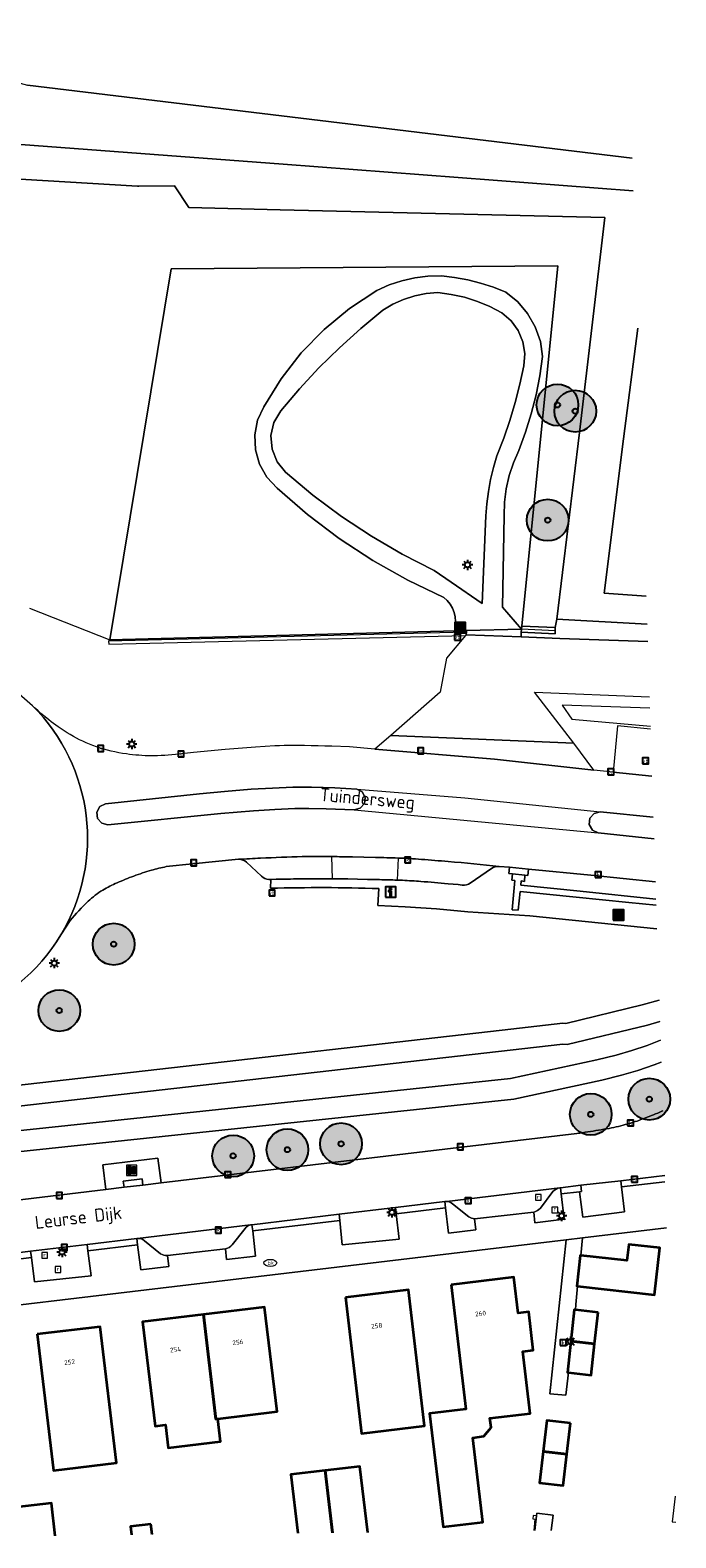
# Model space of a CAD drawing. Header units: metres. Extents: x 101608 to 104514, y 400798 to 405846.
# Tile 4 of 112: x 104405 to 104467, y 400799 to 400944. Entities that reach past the tile are written whole.
import ezdxf
from ezdxf.enums import TextEntityAlignment as Align

# ---------------------------------------------------------------- set-up
doc = ezdxf.new("R2010")
doc.units = ezdxf.units.M
for name, color, linetype, lineweight in [('B-WE-GR-BEPLANTING_CULTUUR_HEESTERS-GV', 90, 'Continuous', 18), ('B-WE-GR-BOOM-A', 63, 'Continuous', 25), ('B-WE-GR-BOOM-S', 90, 'Continuous', 25), ('B-WE-GR-GRAS-GV', 60, 'Continuous', 13), ('B-WE-GR-HAAG-G', 90, 'GR-HAAG1', 13), ('B-WE-IE-MEUBILAIR_WEGMEUBILAIR-S', 7, 'Continuous', 25), ('B-WE-IE-MEUBILAIR_WEGMEUBILAIR_VERKEERSBORD-S', 7, 'Continuous', 25), ('B-WE-IE-TERREINAFSCHEIDING_KUNSTMATIG_HEKWERK-G', 20, 'IE-TERREINAFSCHEIDING-KUNSTMATIG', 18), ('B-WE-IE-TERREINAFSCHEIDING_KUNSTMATIG_MUUR-G', 90, 'IE-TERREINAFSCHEIDING-KUNSTMATIG-DICHT', 18), ('B-WE-KL-ET_LS_OV_LICHTMAST-S', 190, 'Continuous', 25), ('B-WE-KL-WATER-S', 170, 'Continuous', 25), ('B-WE-OG-BEBOUWING-GV', 7, 'Continuous', 35), ('B-WE-OG-BEBOUWING-T18', 7, 'Continuous', 18), ('B-WE-OG-BEBOUWING_LUIFEL-GV', 7, 'Continuous', 18), ('B-WE-OG-TERREIN_CULTUURSCHEIDING-GV', 7, 'Continuous', 18), ('B-WE-OG-TERREIN_ERF-GV', 7, 'Continuous', 18), ('B-WE-OG-TOPOGRAFIE-T18', 7, 'Continuous', 18), ('B-WE-OG-WATER_GREPPEL-GV', 160, 'Continuous', 18), ('B-WE-OG-WATER_SLOOT-GV', 120, 'Continuous', 18), ('B-WE-RI-GWA_KOLK-S', 30, 'Continuous', 25), ('B-WE-RI-GWA_RIOOLPUT-S', 30, 'Continuous', 25), ('B-WE-VH-VERHARDING_GESLOTEN-GV', 252, 'Continuous', 18), ('B-WE-VH-VERHARDING_GRASBETONSTEEN-GV', 70, 'Continuous', 18), ('B-WE-VH-VERHARDING_HALFVERHARDING-GV', 252, 'Continuous', 18), ('B-WE-VH-VERHARDING_OPEN-GV', 252, 'Continuous', 18), ('B-WE-VW-MARKERING_PICTOGRAM-G', 7, 'Continuous', 18)]:
    doc.layers.add(name, color=color, linetype=linetype, lineweight=lineweight)
doc.styles.add('NLCS-ISO', font='NLCS-ISO.ttf')
doc.styles.add('NLCS-ISO-ANNOTATIVE-T25', font='NLCS-ISO.ttf', dxfattribs={"height": 2.5})
doc.styles.add('NLCS-ISO-M250-T18', font='NLCS-ISO.ttf', dxfattribs={"height": 0.45})
doc.linetypes.add('GR-HAAG1', pattern='A,6,[176,NLCS.SHX,S=0.125,R=0,X=0,Y=0],-2', length=8)
doc.linetypes.add('IE-TERREINAFSCHEIDING-KUNSTMATIG', pattern='A,4,[82,NLCS.SHX,S=0.75,R=90,X=0,Y=0],4,-2', length=10)
doc.linetypes.add('IE-TERREINAFSCHEIDING-KUNSTMATIG-DICHT', pattern='A,8,-1,[82,NLCS.SHX,S=0.75,R=90,X=0,Y=0],-1', length=10)

# ---------------------------------------------------------------- blocks, each defined once
blk = doc.blocks.new('SIE-WEG_AFVAL_APART_PLAATS-SO')
at = {"linetype": 'ByBlock', "lineweight": 18}
h = blk.add_hatch(color=0, dxfattribs=at)
h.dxf.hatch_style = 1
h.paths.add_polyline_path([(1.5, -1.5), (0.25, -1.5), (0.25, 1.5), (1.5, 1.5)])
h.paths.add_polyline_path([(-1.5, -1.5), (-0.25, -1.5), (-0.25, 1.5), (-1.5, 1.5)])
at = {"color": 0, "linetype": 'ByBlock', "lineweight": 18}
for points in [[(-2, -2), (2, -2), (2, 2), (-2, 2)], [(-1.5, -1.5), (-0.25, -1.5), (-0.25, 1.5), (-1.5, 1.5)], [(1.5, -1.5), (0.25, -1.5), (0.25, 1.5), (1.5, 1.5)]]:
    blk.add_lwpolyline(points, close=True, dxfattribs=at)
blk = doc.blocks.new('SIE-WEG_AFVALBAK-SO')
at = {"linetype": 'ByBlock', "lineweight": -2}
h = blk.add_hatch(color=0, dxfattribs=at)
h.dxf.hatch_style = 1
h.paths.add_polyline_path([(-1.5, -1.5), (1.5, -1.5), (1.5, 1.5), (-1.5, 1.5)])
at = {"color": 0, "linetype": 'ByBlock', "lineweight": -2}
for points in [[(-2, -2), (2, -2), (2, 2), (-2, 2)], [(-1.5, -1.5), (1.5, -1.5), (1.5, 1.5), (-1.5, 1.5)]]:
    blk.add_lwpolyline(points, close=True, dxfattribs=at)
blk = doc.blocks.new('SIE-WEG_VERKEERSBORD-SO')
at = {"color": 0, "linetype": 'ByBlock', "lineweight": -2}
blk.add_lwpolyline([(-1.125, -1.125), (1.125, -1.125), (1.125, 1.125), (-1.125, 1.125)], close=True, dxfattribs=at)
at = {"color": 0, "linetype": 'ByBlock', "lineweight": -2, "style": 'NLCS-ISO'}
blk.add_text('vb', height=1.5, dxfattribs=at).set_placement((0, 0), align=Align.MIDDLE_CENTER)
blk = doc.blocks.new('SIE-WEG_VERKEERSBORD_INFORMATIE-SO')
at = {"linetype": 'ByBlock', "lineweight": -2}
h = blk.add_hatch(color=0, dxfattribs=at)
h.dxf.hatch_style = 1
h.paths.add_polyline_path([(0.32, 0.49), (-0.82, 0.49), (-0.82, 0.19), (-0.32, 0.19), (-0.32, -1.62), (0.32, -1.62)])
h = blk.add_hatch(color=0, dxfattribs=at)
h.dxf.hatch_style = 1
edge = h.paths.add_edge_path()
edge.add_arc((0, 1.25), 0.373, 0, 360)
at = {"color": 0, "linetype": 'ByBlock', "lineweight": -2}
for points in [[(-2, -2), (2, -2), (2, 2), (-2, 2)], [(0.32, 0.49), (-0.82, 0.49), (-0.82, 0.19), (-0.32, 0.19), (-0.32, -1.62), (0.32, -1.62)]]:
    blk.add_lwpolyline(points, close=True, dxfattribs=at)
blk.add_circle((0, 1.25), 0.373, dxfattribs=at)
blk = doc.blocks.new('SKL-ET_OV_LICHTMAST-SO')
at = {"color": 0, "linetype": 'ByBlock', "lineweight": -2}
for points in [[(-1.25, 0), (-2, 0)], [(-1.41, 1.41), (-0.88, 0.88)], [(0, 2), (0, 1.25)], [(0.88, 0.88), (1.41, 1.41)], [(2, 0), (1.25, 0)], [(-1.41, -1.41), (-0.88, -0.88)], [(0, -1.25), (0, -2)], [(0.88, -0.88), (1.41, -1.41)]]:
    blk.add_lwpolyline(points, dxfattribs=at)
blk.add_circle((0, 0), 1, dxfattribs=at)
blk = doc.blocks.new('SKL-WATER_BRANDKRAAN_BRANDPUT-SO')
at = {"color": 0, "linetype": 'ByBlock', "lineweight": 18}
blk.add_ellipse((0, 0), major_axis=(2.5, 0), ratio=0.54, dxfattribs=at)
at = {"color": 0, "linetype": 'ByBlock', "lineweight": 18, "style": 'NLCS-ISO'}
blk.add_text('bk', height=1.5, dxfattribs=at).set_placement((0.16, 0), align=Align.MIDDLE_CENTER)
blk = doc.blocks.new('SRI-KOLK-SO')
at = {"color": 0, "linetype": 'ByBlock', "lineweight": -2}
blk.add_lwpolyline([(-1.125, -1.125), (1.125, -1.125), (1.125, 1.125), (-1.125, 1.125)], close=True, dxfattribs=at)
at = {"color": 0, "linetype": 'ByBlock', "lineweight": -2, "style": 'NLCS-ISO'}
blk.add_text('k', height=1.5, dxfattribs=at).set_placement((0, 0), align=Align.MIDDLE_CENTER)
blk = doc.blocks.new('SRI-PUT_INSPECTIEPUT_RIOOLPUT-SO')
at = {"color": 0, "linetype": 'ByBlock', "lineweight": 18}
blk.add_lwpolyline([(-1.12, -1.12), (1.12, -1.12), (1.12, 1.12), (-1.12, 1.12)], close=True, dxfattribs=at)
at = {"color": 0, "linetype": 'ByBlock', "lineweight": 18, "style": 'NLCS-ISO'}
blk.add_text('r', height=1.5, dxfattribs=at).set_placement((0, 0.28), align=Align.MIDDLE_CENTER)
blk = doc.blocks.new('SGR-BOOM_01-SO')
at = {"layer": 'B-WE-GR-BOOM-A'}
h = blk.add_hatch(color=256, dxfattribs=at)
h.dxf.hatch_style = 1
edge = h.paths.add_edge_path()
edge.add_arc((0, 0), 2, 0, 360)
at = {"color": 0, "linetype": 'ByBlock', "lineweight": -2}
for radius in [2, 0.25]:
    blk.add_circle((0, 0), radius, dxfattribs=at)

msp = doc.modelspace()

# ---------------------------------------------------------------- linework, layer by layer
at = {"layer": 'B-WE-GR-BEPLANTING_CULTUUR_HEESTERS-GV', "flags": 128}
for points in [[(104405.284, 400888.569), (104412.991, 400885.515), (104418.849, 400921.096), (104455.948, 400921.39), (104452.484, 400886.837), (104455.697, 400886.693), (104455.849, 400887.499), (104458.015, 400905.394), (104460.439, 400926.001), (104429.308, 400926.761), (104420.563, 400926.974), (104419.167, 400929.042), (104415.759, 400929.014), (104415.624, 400929.013), (104393.098, 400930.347)], [(104453.621, 400830.654), (104453.748, 400829.616), (104456.555, 400829.957), (104456.256, 400832.384)], [(104455.47, 400832.633), (104454.265, 400831.035)], [(104456.256, 400832.384), (104456.182, 400832.979), (104456.137, 400832.974)], [(104445.282, 400831.672), (104445.097, 400831.65), (104445.167, 400831.054), (104445.452, 400828.624), (104448.086, 400828.948), (104447.957, 400829.99)], [(104447.401, 400830.186), (104445.837, 400831.444)], [(104424.058, 400827.119), (104424.167, 400826.112), (104426.96, 400826.426), (104426.675, 400828.842)], [(104425.947, 400829.075), (104424.721, 400827.509)], [(104426.675, 400828.842), (104426.605, 400829.438)], [(104415.615, 400828.121), (104415.586, 400828.118), (104415.557, 400828.114), (104415.632, 400827.519), (104415.934, 400825.11), (104418.625, 400825.437), (104418.501, 400826.469)], [(104417.833, 400826.658), (104416.285, 400827.902)]]:
    msp.add_lwpolyline(points, dxfattribs=at)
for points in [[(104455.697, 400886.693), (104452.484, 400886.837), (104452.455, 400886.538), (104452.438, 400886.238), (104455.671, 400886.093), (104455.684, 400886.393)], [(104447.083, 400885.939), (104447.143, 400886.011), (104447.169, 400886.241), (104447.187, 400886.401), (104446.192, 400886.376), (104412.991, 400885.515), (104412.861, 400885.396), (104412.868, 400885.096)], [(104462.05, 400833.063), (104461.977, 400833.659), (104458.152, 400833.215), (104458.224, 400832.614), (104458.029, 400832.585), (104458.346, 400830.174), (104462.343, 400830.661)], [(104440.437, 400830.478), (104440.363, 400831.073), (104434.965, 400830.433), (104435.026, 400829.836), (104435.263, 400827.496), (104440.736, 400828.065)], [(104410.869, 400826.938), (104410.794, 400827.533), (104405.383, 400826.892), (104405.458, 400826.297), (104405.751, 400823.959), (104411.172, 400824.532)]]:
    msp.add_lwpolyline(points, close=True, dxfattribs=at)
at = {"layer": 'B-WE-GR-BEPLANTING_CULTUUR_HEESTERS-GV'}
for points in [[(104456.137, 400832.974, 0.1643286), (104455.47, 400832.633)], [(104445.837, 400831.444, 0.1979581), (104445.282, 400831.672)], [(104454.265, 400831.035, -0.167986), (104453.621, 400830.654)], [(104426.466, 400829.421, 0.1955813), (104425.947, 400829.075)], [(104426.605, 400829.438, 0.0504845), (104426.466, 400829.421)], [(104447.957, 400829.99, -0.1065993), (104447.401, 400830.186)], [(104416.285, 400827.902, 0.2039765), (104415.615, 400828.121)], [(104424.721, 400827.509, -0.148496), (104424.058, 400827.119)], [(104418.501, 400826.469, -0.1601974), (104417.833, 400826.658)]]:
    msp.add_lwpolyline(points, format="xyb", dxfattribs=at)
at = {"layer": 'B-WE-GR-GRAS-GV', "flags": 128}
msp.add_lwpolyline([(104398.622, 400944.484), (104401.96, 400940.421), (104402.487, 400939.928), (104403.069, 400939.504), (104403.7, 400939.153), (104404.368, 400938.882), (104405.064, 400938.695), (104463.075, 400931.69)], dxfattribs=at)
at = {"layer": 'B-WE-GR-HAAG-G', "flags": 128}
for points in [[(104447.169, 400886.241), (104412.861, 400885.396)], [(104455.684, 400886.393), (104452.455, 400886.538)]]:
    msp.add_lwpolyline(points, dxfattribs=at)
at = {"layer": 'B-WE-IE-TERREINAFSCHEIDING_KUNSTMATIG_HEKWERK-G', "flags": 128}
msp.add_lwpolyline([(104455.948, 400921.39), (104452.484, 400886.837), (104452.455, 400886.538), (104447.187, 400886.401), (104446.192, 400886.376), (104412.991, 400885.515), (104418.849, 400921.096)], close=True, dxfattribs=at)
at = {"layer": 'B-WE-IE-TERREINAFSCHEIDING_KUNSTMATIG_MUUR-G', "flags": 128}
for points in [[(104453.893, 400801.51), (104453.571, 400801.549), (104453.53, 400801.225), (104453.744, 400801.205), (104453.625, 400800.105)], [(104453.737, 400800.106), (104453.893, 400801.51)]]:
    msp.add_lwpolyline(points, dxfattribs=at)
at = {"layer": 'B-WE-OG-BEBOUWING-GV', "flags": 128}
for points in [[(104458.153, 400826.491), (104458.084, 400826.499), (104457.763, 400823.536), (104457.829, 400823.529), (104465.22, 400822.729), (104465.706, 400827.223), (104462.733, 400827.545), (104462.568, 400826.014)], [(104435.588, 400822.458), (104437.12, 400809.42), (104443.159, 400810.138), (104441.619, 400823.177)], [(104445.694, 400823.685), (104447.123, 400811.75), (104443.628, 400811.331), (104444.927, 400800.469), (104448.74, 400800.925), (104447.772, 400809.017), (104448.844, 400809.146), (104449.534, 400809.993), (104449.427, 400810.886), (104453.289, 400811.349), (104452.572, 400817.276), (104453.585, 400817.398), (104453.144, 400821.071), (104452.14, 400820.944), (104451.728, 400824.393)], [(104421.945, 400820.83), (104416.114, 400820.138), (104417.314, 400810.111), (104418.3, 400810.236), (104418.561, 400808.041), (104423.578, 400808.639), (104423.317, 400810.824), (104423.137, 400810.802)], [(104421.945, 400820.83), (104423.137, 400810.802), (104423.317, 400810.824), (104429.014, 400811.511), (104427.821, 400821.527)], [(104459.791, 400821.024), (104457.619, 400821.259), (104457.518, 400821.269), (104457.193, 400818.267), (104459.466, 400818.021)], [(104406.018, 400818.926), (104407.568, 400805.881), (104413.601, 400806.6), (104412.045, 400819.644)], [(104459.466, 400818.021), (104457.193, 400818.267), (104456.868, 400815.264), (104456.951, 400815.255), (104459.141, 400815.018)], [(104457.149, 400810.42), (104454.873, 400810.679), (104454.532, 400807.679), (104456.807, 400807.42)], [(104456.807, 400807.42), (104454.532, 400807.679), (104454.19, 400804.68), (104456.465, 400804.421)]]:
    msp.add_lwpolyline(points, close=True, dxfattribs=at)
at = {"layer": 'B-WE-OG-BEBOUWING-GV'}
for points in [[(104433.634, 400805.87), (104430.32, 400805.472), (104430.994, 400799.866)], [(104433.634, 400805.87), (104434.343, 400799.901)], [(104416.917, 400800.725), (104414.949, 400800.498), (104415.041, 400799.697)]]:
    msp.add_lwpolyline(points, dxfattribs=at)
at = {"layer": 'B-WE-OG-BEBOUWING-GV', "flags": 128}
for points in [[(104437.707, 400799.937), (104436.946, 400806.267), (104433.634, 400805.87)], [(104434.343, 400799.901), (104433.634, 400805.87)], [(104407.745, 400799.619), (104407.375, 400802.736), (104404.061, 400802.342)], [(104417.033, 400799.718), (104416.917, 400800.725)]]:
    msp.add_lwpolyline(points, dxfattribs=at)
at = {"layer": 'B-WE-OG-BEBOUWING_LUIFEL-GV', "flags": 128}
msp.add_lwpolyline([(104467.177, 400803.402), (104466.907, 400800.939), (104467.257, 400800.901)], dxfattribs=at)
at = {"layer": 'B-WE-OG-TERREIN_CULTUURSCHEIDING-GV', "flags": 128}
for points in [[(104445.005, 400889.591), (104441.539, 400891.245), (104438.193, 400893.128), (104434.98, 400895.232), (104431.916, 400897.547), (104429.015, 400900.063), (104428.035, 400901.109), (104427.327, 400902.355), (104426.932, 400903.733), (104426.871, 400905.165), (104427.148, 400906.571), (104427.747, 400907.873), (104429.399, 400910.551), (104431.335, 400913.032), (104433.53, 400915.287), (104435.958, 400917.288), (104438.591, 400919.012), (104439.755, 400919.544), (104440.968, 400919.955), (104442.216, 400920.239), (104443.487, 400920.394), (104444.767, 400920.419), (104446.037, 400920.262), (104447.295, 400920.026), (104448.536, 400919.713), (104449.754, 400919.323), (104450.947, 400918.859), (104452.091, 400917.927), (104453.044, 400916.802), (104453.776, 400915.521), (104454.262, 400914.128), (104454.484, 400912.67), (104454.215, 400910.828), (104453.851, 400909.003), (104453.394, 400907.199), (104452.844, 400905.421), (104452.204, 400903.673), (104451.677, 400902.492), (104451.268, 400901.265), (104450.981, 400900.003), (104450.818, 400898.72), (104450.782, 400897.427), (104450.643, 400888.662), (104452.455, 400886.538), (104452.484, 400886.837), (104455.948, 400921.39), (104418.849, 400921.096), (104412.991, 400885.515), (104446.192, 400886.376), (104446.106, 400887.725), (104445.996, 400888.153), (104445.827, 400888.562), (104445.603, 400888.942), (104445.327, 400889.288)], [(104452.679, 400911.799), (104452.764, 400912.956), (104452.578, 400914.101), (104452.131, 400915.172), (104451.449, 400916.11), (104450.568, 400916.864), (104449.421, 400917.469), (104448.224, 400917.969), (104446.989, 400918.362), (104445.723, 400918.644), (104444.437, 400918.812), (104443.318, 400918.711), (104442.216, 400918.488), (104441.146, 400918.146), (104440.119, 400917.69), (104439.148, 400917.124), (104437.034, 400915.361), (104434.995, 400913.513), (104433.033, 400911.582), (104431.154, 400909.571), (104429.359, 400907.484), (104428.713, 400906.36), (104428.427, 400905.096), (104428.529, 400903.804), (104429.007, 400902.599), (104429.821, 400901.59), (104432.453, 400899.394), (104435.202, 400897.347), (104438.06, 400895.455), (104441.018, 400893.724), (104444.068, 400892.16), (104445.703, 400891.034), (104448.691, 400889.003), (104449.022, 400897.398), (104449.119, 400898.569), (104449.276, 400899.735), (104449.491, 400900.89), (104449.765, 400902.033), (104450.097, 400903.161), (104450.75, 400904.845), (104451.336, 400906.553), (104451.853, 400908.283), (104452.301, 400910.033)]]:
    msp.add_lwpolyline(points, close=True, dxfattribs=at)
for points in [[(104464.503, 400887.008), (104455.849, 400887.499), (104455.697, 400886.693), (104455.684, 400886.393), (104455.671, 400886.093), (104452.438, 400886.238), (104452.412, 400885.792), (104456.139, 400885.644), (104464.556, 400885.359)], [(104425.329, 400864.473), (104420.897, 400864.052), (104418.391, 400863.772)], [(104427.521, 400862.85), (104426.074, 400864.193)], [(104428.398, 400861.695), (104428.425, 400862.55), (104428.406, 400862.549), (104428.233, 400862.546)], [(104465.437, 400857.792), (104453.268, 400859.045), (104447.292, 400859.435), (104444.305, 400859.731), (104441.289, 400859.924), (104438.671, 400860.042), (104438.773, 400861.671)], [(104409.158, 400858.599), (104408.264, 400857.23)], [(104465.846, 400845.02), (104465.184, 400844.759), (104463.622, 400844.223), (104462.035, 400843.766), (104460.145, 400843.3), (104451.732, 400841.481), (104382.745, 400834.151), (104382.541, 400836.07), (104382.384, 400837.542), (104382.093, 400840.282), (104450.607, 400848.103), (104456.406, 400848.765), (104456.699, 400848.737), (104464.015, 400850.516), (104465.655, 400850.98)], [(104383.622, 400829.345), (104412.602, 400832.807), (104412.296, 400835.174), (104417.592, 400835.806), (104417.901, 400833.443), (104457.77, 400838.184)]]:
    msp.add_lwpolyline(points, dxfattribs=at)
at = {"layer": 'B-WE-OG-TERREIN_CULTUURSCHEIDING-GV'}
for points in [[(104418.391, 400863.772, 0.0178201), (104416.961, 400863.423)], [(104426.074, 400864.193, 0.1913081), (104425.329, 400864.473)], [(104413.678, 400862.222, 0.0342409), (104412.304, 400861.526)], [(104415.272, 400862.868, 0.0158471), (104413.678, 400862.222)], [(104416.961, 400863.423, 0.0195656), (104415.272, 400862.868)], [(104428.233, 400862.546, -0.2269477), (104427.521, 400862.85)], [(104412.304, 400861.526, 0.0514214), (104410.891, 400860.445)], [(104438.773, 400861.671, 0.0142366), (104428.398, 400861.695)], [(104410.891, 400860.445, 0.0268637), (104409.158, 400858.599)], [(104408.264, 400857.23, -0.3538387), (104387.127, 400849.439)], [(104460.853, 400838.677, 0.0226473), (104462.629, 400839.092)], [(104462.629, 400839.092, 0.02047), (104464.08, 400839.576)], [(104464.08, 400839.576, 0.0108716), (104465.727, 400840.229)], [(104465.727, 400840.229, 0.0016408), (104465.995, 400840.343)], [(104457.77, 400838.184, 0.0030738), (104458.822, 400838.337)], [(104458.822, 400838.337, 0.0086915), (104460.853, 400838.677)]]:
    msp.add_lwpolyline(points, format="xyb", dxfattribs=at)
at = {"layer": 'B-WE-OG-TERREIN_ERF-GV'}
for points in [[(104357.765, 400946.226), (104360.983, 400942.536), (104367.176, 400943.777), (104388.684, 400941.429), (104390.112, 400941.067), (104391.449, 400940.451), (104392.652, 400939.601), (104393.68, 400938.546), (104394.498, 400937.321), (104394.609, 400933.759), (104429.599, 400931.117), (104463.174, 400928.582)], [(104463.595, 400915.403), (104462.25, 400904.804), (104460.371, 400889.999), (104464.417, 400889.692)]]:
    msp.add_lwpolyline(points, dxfattribs=at)
at = {"layer": 'B-WE-OG-TERREIN_ERF-GV', "flags": 128}
for points in [[(104463.075, 400931.69), (104405.064, 400938.695)], [(104466.354, 400829.141), (104458.319, 400828.182), (104458.153, 400826.491), (104462.568, 400826.014), (104462.733, 400827.545), (104465.706, 400827.223), (104465.22, 400822.729), (104457.829, 400823.529), (104457.668, 400821.786), (104457.619, 400821.259), (104459.791, 400821.024), (104459.466, 400818.021), (104459.141, 400815.018), (104456.951, 400815.255), (104456.703, 400813.093), (104455.164, 400813.227), (104456.745, 400827.994), (104431.266, 400824.954), (104382.35, 400819.122), (104384.668, 400800.011), (104388.043, 400800.446), (104388.176, 400799.412)], [(104430.994, 400799.866), (104430.32, 400805.472), (104433.634, 400805.87), (104436.946, 400806.267), (104437.707, 400799.937)], [(104401.032, 400799.548), (104400.747, 400801.949), (104404.061, 400802.342), (104407.375, 400802.736), (104407.745, 400799.619)], [(104453.737, 400800.106), (104453.893, 400801.51), (104453.924, 400801.79), (104455.479, 400801.602), (104455.286, 400800.123)], [(104415.041, 400799.697), (104414.949, 400800.498), (104416.917, 400800.725), (104417.033, 400799.718)]]:
    msp.add_lwpolyline(points, dxfattribs=at)
for points in [[(104443.159, 400810.138), (104437.12, 400809.42), (104435.588, 400822.458), (104441.619, 400823.177)], [(104449.427, 400810.886), (104449.534, 400809.993), (104448.844, 400809.146), (104447.772, 400809.017), (104448.74, 400800.925), (104444.927, 400800.469), (104443.628, 400811.331), (104447.123, 400811.75), (104445.694, 400823.685), (104451.728, 400824.393), (104452.14, 400820.944), (104453.144, 400821.071), (104453.585, 400817.398), (104452.572, 400817.276), (104453.289, 400811.349)], [(104429.014, 400811.511), (104423.317, 400810.824), (104423.578, 400808.639), (104418.561, 400808.041), (104418.3, 400810.236), (104417.314, 400810.111), (104416.114, 400820.138), (104421.945, 400820.83), (104427.821, 400821.527)], [(104413.601, 400806.6), (104407.568, 400805.881), (104406.018, 400818.926), (104412.045, 400819.644)], [(104456.807, 400807.42), (104456.465, 400804.421), (104454.19, 400804.68), (104454.532, 400807.679), (104454.873, 400810.679), (104457.149, 400810.42)]]:
    msp.add_lwpolyline(points, close=True, dxfattribs=at)
at = {"layer": 'B-WE-OG-WATER_GREPPEL-GV'}
for points in [[(104367.176, 400943.777), (104367.082, 400941.805), (104379.084, 400940.282), (104386.336, 400939.363), (104387.825, 400938.771), (104389.136, 400937.85), (104390.197, 400936.65), (104390.951, 400935.237), (104391.357, 400933.687), (104391.516, 400932.936), (104391.775, 400932.214), (104392.129, 400931.533), (104392.573, 400930.907), (104393.098, 400930.347), (104415.624, 400929.013), (104415.759, 400929.014), (104419.167, 400929.042), (104420.563, 400926.974), (104429.308, 400926.761), (104460.439, 400926.001), (104458.015, 400905.394), (104455.849, 400887.499), (104464.503, 400887.008)], [(104464.417, 400889.692), (104460.371, 400889.999), (104462.25, 400904.804), (104463.595, 400915.403)]]:
    msp.add_lwpolyline(points, dxfattribs=at)
at = {"layer": 'B-WE-OG-WATER_GREPPEL-GV', "flags": 128}
for points in [[(104463.174, 400928.582), (104429.599, 400931.117), (104394.609, 400933.759), (104394.498, 400937.321), (104393.68, 400938.546), (104392.652, 400939.601), (104391.449, 400940.451), (104390.112, 400941.067), (104388.684, 400941.429), (104367.176, 400943.777)], [(104464.761, 400878.951), (104456.352, 400879.248), (104457.293, 400877.925), (104464.816, 400877.224)]]:
    msp.add_lwpolyline(points, dxfattribs=at)
at = {"layer": 'B-WE-OG-WATER_SLOOT-GV', "flags": 128}
for points in [[(104465.655, 400850.98), (104464.015, 400850.516), (104456.699, 400848.737), (104456.406, 400848.765), (104450.607, 400848.103), (104382.093, 400840.282), (104382.384, 400837.542), (104382.541, 400836.07), (104382.745, 400834.151), (104451.732, 400841.481), (104460.145, 400843.3), (104462.035, 400843.766), (104463.622, 400844.223), (104465.184, 400844.759), (104465.846, 400845.02)], [(104465.778, 400847.143), (104464.493, 400846.636), (104463.021, 400846.131), (104461.518, 400845.698), (104459.694, 400845.249), (104451.414, 400843.459), (104384.522, 400836.351), (104384.291, 400838.52), (104456.423, 400846.754), (104456.842, 400846.713), (104464.524, 400848.582), (104465.721, 400848.921)], [(104465.721, 400848.921), (104464.524, 400848.582), (104456.842, 400846.713), (104456.423, 400846.754), (104384.291, 400838.52), (104384.522, 400836.351), (104451.414, 400843.459), (104459.694, 400845.249), (104461.518, 400845.698), (104463.021, 400846.131), (104464.493, 400846.636), (104465.778, 400847.143)]]:
    msp.add_lwpolyline(points, dxfattribs=at)
at = {"layer": 'B-WE-VH-VERHARDING_GESLOTEN-GV', "flags": 128}
for points in [[(104405.571, 400879.186), (104403.775, 400880.76), (104401.788, 400882.083), (104399.643, 400883.133), (104397.378, 400883.89), (104395.033, 400884.341)], [(104464.969, 400872.43), (104461.231, 400872.822), (104459.379, 400873.029), (104449.852, 400874.059), (104438.394, 400875.031), (104435.965, 400875.246), (104434.253, 400875.309), (104433.601, 400875.33), (104432.949, 400875.347), (104432.297, 400875.361), (104431.645, 400875.372), (104430.993, 400875.379), (104430.556, 400875.38), (104430.12, 400875.377), (104429.683, 400875.37), (104429.246, 400875.36), (104428.81, 400875.345), (104426.953, 400875.238), (104424.048, 400875.01), (104421.012, 400874.71), (104419.274, 400874.519), (104418.93, 400874.486), (104418.585, 400874.457), (104418.239, 400874.434), (104417.894, 400874.416), (104417.548, 400874.402), (104417.249, 400874.396), (104416.95, 400874.395), (104416.651, 400874.4), (104416.352, 400874.409), (104416.053, 400874.424), (104415.753, 400874.444), (104415.454, 400874.469), (104415.154, 400874.499), (104414.856, 400874.533), (104414.558, 400874.573), (104414.194, 400874.628), (104413.831, 400874.691), (104413.47, 400874.763), (104413.111, 400874.842), (104412.753, 400874.93), (104412.398, 400875.026), (104412.047, 400875.132), (104411.698, 400875.248), (104411.353, 400875.374), (104411.011, 400875.509), (104410.697, 400875.645), (104410.386, 400875.788), (104410.078, 400875.939), (104409.775, 400876.097), (104409.475, 400876.263), (104409.18, 400876.435), (104408.888, 400876.612), (104408.599, 400876.795), (104408.314, 400876.983), (104408.032, 400877.176), (104407.806, 400877.336), (104407.582, 400877.499), (104407.36, 400877.664), (104407.141, 400877.833), (104406.923, 400878.004), (104406.645, 400878.231), (104406.37, 400878.463), (104406.1, 400878.7), (104405.833, 400878.941), (104405.571, 400879.186)], [(104465.095, 400868.504), (104460.003, 400869.032), (104459.411, 400868.876), (104459.014, 400868.408), (104458.956, 400867.799), (104459.258, 400867.265), (104459.81, 400867), (104465.161, 400866.448)], [(104465.161, 400866.448), (104459.81, 400867), (104459.258, 400867.265), (104458.956, 400867.799), (104459.014, 400868.408), (104459.411, 400868.876), (104460.003, 400869.032), (104465.095, 400868.504)], [(104418.391, 400863.772), (104420.897, 400864.052), (104425.329, 400864.473)], [(104436.236, 400864.699), (104437.322, 400864.677), (104438.443, 400864.655)], [(104450.315, 400863.792), (104451.313, 400863.732), (104453.13, 400863.538), (104459.11, 400862.967), (104465.293, 400862.32)], [(104408.264, 400857.23), (104409.158, 400858.599)]]:
    msp.add_lwpolyline(points, dxfattribs=at)
at = {"layer": 'B-WE-VH-VERHARDING_GESLOTEN-GV'}
for points in [[(104405.571, 400879.186, -0.3448785), (104408.264, 400857.23)], [(104408.264, 400857.23, 0.3448785), (104405.571, 400879.186)], [(104416.961, 400863.423, -0.0178201), (104418.391, 400863.772)], [(104425.329, 400864.473, -0.0021135), (104427.44, 400864.579)], [(104427.44, 400864.579, -0.0055336), (104431.432, 400864.728)], [(104431.432, 400864.728, -0.0100002), (104434.274, 400864.738)], [(104434.274, 400864.738, -0.0028263), (104436.236, 400864.699)], [(104438.443, 400864.655, -0.004457), (104440.621, 400864.593)], [(104440.621, 400864.593, -0.0076292), (104442.85, 400864.469)], [(104442.85, 400864.469, -0.0041797), (104445.431, 400864.257)], [(104445.431, 400864.257, -0.0069406), (104450.315, 400863.792)], [(104412.304, 400861.526, -0.0342409), (104413.678, 400862.222)], [(104413.678, 400862.222, -0.0158471), (104415.272, 400862.868)], [(104415.272, 400862.868, -0.0195656), (104416.961, 400863.423)], [(104410.891, 400860.445, -0.0514214), (104412.304, 400861.526)], [(104409.158, 400858.599, -0.0268637), (104410.891, 400860.445)], [(104387.127, 400849.439, 0.3538387), (104408.264, 400857.23)]]:
    msp.add_lwpolyline(points, format="xyb", dxfattribs=at)
at = {"layer": 'B-WE-VH-VERHARDING_GESLOTEN-GV', "flags": 128}
for points in [[(104436.661, 400871.209), (104434.539, 400871.323), (104432.301, 400871.391), (104430.516, 400871.377), (104428.591, 400871.307), (104426.524, 400871.188), (104423.964, 400870.98), (104421.559, 400870.744), (104412.569, 400869.803), (104412.013, 400869.538), (104411.714, 400868.999), (104411.783, 400868.386), (104412.194, 400867.928), (104412.796, 400867.793), (104423.636, 400868.881), (104426.74, 400869.131), (104428.792, 400869.26), (104430.71, 400869.338), (104432.075, 400869.351), (104433.723, 400869.319), (104436.421, 400869.223), (104436.997, 400869.369), (104437.389, 400869.814), (104437.46, 400870.404), (104437.185, 400870.93)], [(104412.796, 400867.793), (104412.194, 400867.928), (104411.783, 400868.386), (104411.714, 400868.999), (104412.013, 400869.538), (104412.569, 400869.803), (104421.559, 400870.744), (104423.964, 400870.98), (104426.524, 400871.188), (104428.591, 400871.307), (104430.516, 400871.377), (104432.301, 400871.391), (104434.539, 400871.323), (104436.661, 400871.209), (104437.185, 400870.93), (104437.46, 400870.404), (104437.389, 400869.814), (104436.997, 400869.369), (104436.421, 400869.223), (104433.723, 400869.319), (104432.075, 400869.351), (104430.71, 400869.338), (104428.792, 400869.26), (104426.74, 400869.131), (104423.636, 400868.881)]]:
    msp.add_lwpolyline(points, close=True, dxfattribs=at)
at = {"layer": 'B-WE-VH-VERHARDING_GRASBETONSTEEN-GV', "flags": 128}
msp.add_lwpolyline([(104464.556, 400885.359), (104456.139, 400885.644), (104452.412, 400885.792), (104447.143, 400886.011), (104447.083, 400885.939), (104445.252, 400883.758), (104444.67, 400880.503), (104439.919, 400876.339), (104457.464, 400875.608), (104453.707, 400880.5), (104464.725, 400880.059)], dxfattribs=at)
at = {"layer": 'B-WE-VH-VERHARDING_HALFVERHARDING-GV', "flags": 128}
for points in [[(104450.782, 400897.427), (104450.818, 400898.72), (104450.981, 400900.003), (104451.268, 400901.265), (104451.677, 400902.492), (104452.204, 400903.673), (104452.844, 400905.421), (104453.394, 400907.199), (104453.851, 400909.003), (104454.215, 400910.828), (104454.484, 400912.67), (104454.262, 400914.128), (104453.776, 400915.521), (104453.044, 400916.802), (104452.091, 400917.927), (104450.947, 400918.859), (104449.754, 400919.323), (104448.536, 400919.713), (104447.295, 400920.026), (104446.037, 400920.262), (104444.767, 400920.419), (104443.487, 400920.394), (104442.216, 400920.239), (104440.968, 400919.955), (104439.755, 400919.544), (104438.591, 400919.012), (104435.958, 400917.288), (104433.53, 400915.287), (104431.335, 400913.032), (104429.399, 400910.551), (104427.747, 400907.873), (104427.148, 400906.571), (104426.871, 400905.165), (104426.932, 400903.733), (104427.327, 400902.355), (104428.035, 400901.109), (104429.015, 400900.063), (104431.916, 400897.547), (104434.98, 400895.232), (104438.193, 400893.128), (104441.539, 400891.245), (104445.005, 400889.591), (104445.327, 400889.288), (104445.603, 400888.942), (104445.827, 400888.562), (104445.996, 400888.153), (104446.106, 400887.725), (104446.192, 400886.376), (104447.187, 400886.401), (104452.455, 400886.538), (104450.643, 400888.662)], [(104445.703, 400891.034), (104444.068, 400892.16), (104441.018, 400893.724), (104438.06, 400895.455), (104435.202, 400897.347), (104432.453, 400899.394), (104429.821, 400901.59), (104429.007, 400902.599), (104428.529, 400903.804), (104428.427, 400905.096), (104428.713, 400906.36), (104429.359, 400907.484), (104431.154, 400909.571), (104433.033, 400911.582), (104434.995, 400913.513), (104437.034, 400915.361), (104439.148, 400917.124), (104440.119, 400917.69), (104441.146, 400918.146), (104442.216, 400918.488), (104443.318, 400918.711), (104444.437, 400918.812), (104445.723, 400918.644), (104446.989, 400918.362), (104448.224, 400917.969), (104449.421, 400917.469), (104450.568, 400916.864), (104451.449, 400916.11), (104452.131, 400915.172), (104452.578, 400914.101), (104452.764, 400912.956), (104452.679, 400911.799), (104452.301, 400910.033), (104451.853, 400908.283), (104451.336, 400906.553), (104450.75, 400904.845), (104450.097, 400903.161), (104449.765, 400902.033), (104449.491, 400900.89), (104449.276, 400899.735), (104449.119, 400898.569), (104449.022, 400897.398), (104448.691, 400889.003)], [(104452.455, 400886.538), (104447.187, 400886.401), (104447.169, 400886.241), (104447.143, 400886.011), (104452.412, 400885.792), (104452.438, 400886.238)]]:
    msp.add_lwpolyline(points, close=True, dxfattribs=at)
at = {"layer": 'B-WE-VH-VERHARDING_OPEN-GV', "flags": 128}
for points in [[(104464.825, 400876.94), (104461.654, 400877.276), (104461.231, 400872.822), (104464.969, 400872.43)], [(104426.074, 400864.193), (104427.521, 400862.85)], [(104438.443, 400864.655), (104437.322, 400864.677), (104436.236, 400864.699)], [(104447.539, 400862.192), (104449.577, 400863.6)], [(104449.577, 400863.6), (104447.539, 400862.192)], [(104465.365, 400860.062), (104462.755, 400860.319), (104457.712, 400860.855), (104452.326, 400861.388), (104452.15, 400859.586), (104451.548, 400859.642), (104451.818, 400862.449), (104451.535, 400862.482), (104451.591, 400863.071), (104451.246, 400863.108), (104451.313, 400863.732), (104450.315, 400863.792)], [(104465.293, 400862.32), (104459.11, 400862.967), (104453.13, 400863.538), (104453.063, 400862.914), (104452.784, 400862.944), (104452.743, 400862.351), (104452.428, 400862.404), (104452.382, 400861.987), (104458.081, 400861.434), (104465.346, 400860.666)], [(104428.233, 400862.546), (104428.406, 400862.549), (104428.425, 400862.55), (104428.93, 400862.56), (104429.436, 400862.569)], [(104429.436, 400862.569), (104428.93, 400862.56), (104428.425, 400862.55), (104428.398, 400861.695)], [(104434.136, 400862.609), (104434.316, 400862.607), (104435.806, 400862.586), (104436.72, 400862.57), (104437.67, 400862.551)], [(104437.67, 400862.551), (104436.72, 400862.57), (104435.806, 400862.586), (104434.316, 400862.607), (104434.136, 400862.609)], [(104445.408, 400862.133), (104446.388, 400862.043), (104446.777, 400862.006)], [(104446.777, 400862.006), (104446.388, 400862.043), (104445.408, 400862.133)], [(104465.346, 400860.666), (104458.081, 400861.434), (104452.382, 400861.987), (104452.428, 400862.404), (104452.743, 400862.351), (104452.784, 400862.944), (104451.591, 400863.071), (104451.535, 400862.482), (104451.818, 400862.449), (104451.548, 400859.642), (104452.15, 400859.586), (104452.326, 400861.388), (104457.712, 400860.855), (104462.755, 400860.319)], [(104438.773, 400861.671), (104438.671, 400860.042), (104441.289, 400859.924), (104444.305, 400859.731), (104447.292, 400859.435), (104453.268, 400859.045), (104465.437, 400857.792)], [(104457.77, 400838.184), (104417.901, 400833.443), (104416.155, 400833.236), (104414.334, 400833.025), (104412.602, 400832.807), (104383.622, 400829.345), (104375.596, 400828.393), (104370.711, 400827.8), (104364.225, 400827.012)], [(104466.212, 400833.563), (104462.05, 400833.063), (104462.343, 400830.661), (104458.346, 400830.174), (104458.029, 400832.585), (104456.256, 400832.384), (104456.555, 400829.957), (104453.748, 400829.616), (104453.621, 400830.654), (104447.957, 400829.99), (104448.086, 400828.948), (104445.452, 400828.624), (104445.167, 400831.054), (104440.437, 400830.478), (104440.736, 400828.065), (104435.263, 400827.496), (104435.026, 400829.836), (104426.675, 400828.842), (104426.96, 400826.426), (104424.167, 400826.112), (104424.058, 400827.119), (104418.501, 400826.469), (104418.625, 400825.437), (104415.934, 400825.11), (104415.632, 400827.519), (104410.869, 400826.938), (104411.172, 400824.532), (104405.751, 400823.959), (104405.458, 400826.297), (104397.15, 400825.285)], [(104426.605, 400829.438), (104434.965, 400830.433), (104440.363, 400831.073), (104445.097, 400831.65), (104445.282, 400831.672), (104456.137, 400832.974), (104456.182, 400832.979), (104458.152, 400833.215), (104461.977, 400833.659), (104466.193, 400834.164)], [(104466.193, 400834.164), (104461.977, 400833.659), (104462.05, 400833.063), (104466.212, 400833.563)], [(104456.137, 400832.974), (104445.282, 400831.672)], [(104454.265, 400831.035), (104455.47, 400832.633)], [(104445.837, 400831.444), (104447.401, 400830.186)], [(104447.957, 400829.99), (104453.621, 400830.654)], [(104364.087, 400821.947), (104381.427, 400824.009), (104385.989, 400824.55), (104386.046, 400824.557), (104397.024, 400825.874), (104397.049, 400825.877), (104397.074, 400825.88), (104405.383, 400826.892), (104410.794, 400827.533), (104415.557, 400828.114), (104415.586, 400828.118), (104415.615, 400828.121), (104426.466, 400829.421)], [(104426.466, 400829.421), (104415.615, 400828.121)], [(104424.721, 400827.509), (104425.947, 400829.075)], [(104456.745, 400827.994), (104458.319, 400828.182), (104466.354, 400829.141)], [(104345.515, 400802.753), (104346.375, 400804.597), (104347.433, 400806.351), (104348.631, 400808.003), (104349.958, 400809.571), (104351.432, 400810.994), (104353.008, 400812.284), (104354.697, 400813.456), (104356.474, 400814.463), (104358.343, 400815.331), (104360.279, 400816.051), (104362.252, 400816.589), (104364.284, 400816.965), (104382.35, 400819.122), (104431.266, 400824.954), (104456.745, 400827.994)], [(104416.285, 400827.902), (104417.833, 400826.658)], [(104418.501, 400826.469), (104424.058, 400827.119)], [(104455.286, 400800.123), (104455.479, 400801.602), (104453.924, 400801.79), (104453.893, 400801.51), (104453.737, 400800.106)]]:
    msp.add_lwpolyline(points, dxfattribs=at)
for points in [[(104457.464, 400875.608), (104439.919, 400876.339), (104438.394, 400875.031), (104449.852, 400874.059), (104459.379, 400873.029)], [(104453.13, 400863.538), (104451.313, 400863.732), (104451.246, 400863.108), (104451.591, 400863.071), (104452.784, 400862.944), (104453.063, 400862.914)], [(104417.592, 400835.806), (104412.296, 400835.174), (104412.602, 400832.807), (104414.334, 400833.025), (104414.265, 400833.621), (104416.086, 400833.832), (104416.155, 400833.236), (104417.901, 400833.443)], [(104416.086, 400833.832), (104414.265, 400833.621), (104414.334, 400833.025), (104416.155, 400833.236)], [(104458.152, 400833.215), (104456.182, 400832.979), (104456.256, 400832.384), (104458.029, 400832.585), (104458.224, 400832.614)], [(104435.026, 400829.836), (104434.965, 400830.433), (104426.605, 400829.438), (104426.675, 400828.842)], [(104445.097, 400831.65), (104440.363, 400831.073), (104440.437, 400830.478), (104445.167, 400831.054)], [(104415.557, 400828.114), (104410.794, 400827.533), (104410.869, 400826.938), (104415.632, 400827.519)], [(104457.829, 400823.529), (104457.763, 400823.536), (104458.084, 400826.499), (104458.153, 400826.491), (104458.319, 400828.182), (104456.745, 400827.994), (104455.164, 400813.227), (104456.703, 400813.093), (104456.951, 400815.255), (104456.868, 400815.264), (104457.193, 400818.267), (104457.518, 400821.269), (104457.619, 400821.259), (104457.668, 400821.786)], [(104405.458, 400826.297), (104405.383, 400826.892), (104397.074, 400825.88), (104397.15, 400825.285)]]:
    msp.add_lwpolyline(points, close=True, dxfattribs=at)
at = {"layer": 'B-WE-VH-VERHARDING_OPEN-GV'}
for points in [[(104427.44, 400864.579, 0.0021135), (104425.329, 400864.473)], [(104425.329, 400864.473, -0.1913081), (104426.074, 400864.193)], [(104431.432, 400864.728, 0.0055336), (104427.44, 400864.579)], [(104434.274, 400864.738, 0.0100002), (104431.432, 400864.728)], [(104436.236, 400864.699, 0.0028263), (104434.274, 400864.738)], [(104440.621, 400864.593, 0.004457), (104438.443, 400864.655)], [(104442.85, 400864.469, 0.0076292), (104440.621, 400864.593)], [(104445.431, 400864.257, 0.0041797), (104442.85, 400864.469)], [(104450.315, 400863.792, 0.0069406), (104445.431, 400864.257)], [(104449.577, 400863.6, -0.1538655), (104450.315, 400863.792)], [(104450.315, 400863.792, 0.1538655), (104449.577, 400863.6)], [(104427.521, 400862.85, 0.2269477), (104428.233, 400862.546)], [(104429.436, 400862.569, -0.0015755), (104431.769, 400862.604)], [(104431.769, 400862.604, 0.0015755), (104429.436, 400862.569)], [(104431.769, 400862.604, -0.0046571), (104434.136, 400862.609)], [(104434.136, 400862.609, 0.0046571), (104431.769, 400862.604)], [(104437.67, 400862.551, -0.0015169), (104439.537, 400862.509)], [(104439.537, 400862.509, 0.0015169), (104437.67, 400862.551)], [(104439.537, 400862.509, -0.0054264), (104441.055, 400862.458)], [(104441.055, 400862.458, 0.0054264), (104439.537, 400862.509)], [(104441.055, 400862.458, -0.0074117), (104442.809, 400862.352)], [(104442.809, 400862.352, 0.0074117), (104441.055, 400862.458)], [(104442.809, 400862.352, -0.0042436), (104445.408, 400862.133)], [(104445.408, 400862.133, 0.0042436), (104442.809, 400862.352)], [(104446.777, 400862.006, 0.2071427), (104447.539, 400862.192)], [(104447.539, 400862.192, -0.2071427), (104446.777, 400862.006)], [(104428.398, 400861.695, -0.0142366), (104438.773, 400861.671)], [(104462.629, 400839.092, -0.0226473), (104460.853, 400838.677)], [(104464.08, 400839.576, -0.02047), (104462.629, 400839.092)], [(104465.727, 400840.229, -0.0108716), (104464.08, 400839.576)], [(104465.995, 400840.343, -0.0016408), (104465.727, 400840.229)], [(104458.822, 400838.337, -0.0030738), (104457.77, 400838.184)], [(104460.853, 400838.677, -0.0086915), (104458.822, 400838.337)], [(104455.47, 400832.633, -0.1643286), (104456.137, 400832.974)], [(104445.282, 400831.672, -0.1979581), (104445.837, 400831.444)], [(104453.621, 400830.654, 0.167986), (104454.265, 400831.035)], [(104425.947, 400829.075, -0.1955813), (104426.466, 400829.421)], [(104426.466, 400829.421, -0.0504845), (104426.605, 400829.438)], [(104447.401, 400830.186, 0.1065993), (104447.957, 400829.99)], [(104415.615, 400828.121, -0.2039765), (104416.285, 400827.902)], [(104424.058, 400827.119, 0.148496), (104424.721, 400827.509)], [(104417.833, 400826.658, 0.1601974), (104418.501, 400826.469)]]:
    msp.add_lwpolyline(points, format="xyb", dxfattribs=at)
msp.add_lwpolyline([(104462.755, 400860.319), (104465.365, 400860.062)], dxfattribs=at)
at = {"layer": 'B-WE-VW-MARKERING_PICTOGRAM-G'}
msp.add_lwpolyline([(104405.571, 400879.186, -0.3448785), (104408.264, 400857.23)], format="xyb", dxfattribs=at)
at = {"layer": 'B-WE-VW-MARKERING_PICTOGRAM-G', "flags": 128}
for points in [[(104436.661, 400871.209), (104447.035, 400870.357), (104460.003, 400869.032)], [(104436.421, 400869.223), (104459.81, 400867)], [(104434.316, 400862.607), (104434.274, 400864.738)], [(104440.621, 400864.593), (104440.54, 400862.479)]]:
    msp.add_lwpolyline(points, dxfattribs=at)

# ---------------------------------------------------------------- block references
at = {"layer": 'B-WE-GR-BOOM-S'}
for p in [(104455.903, 400908.039), (104457.609, 400907.442), (104454.971, 400896.995), (104413.347, 400856.334), (104408.123, 400849.97), (104464.708, 400841.473), (104459.1, 400840.016), (104435.153, 400837.193), (104424.801, 400836.033), (104430.008, 400836.627)]:
    msp.add_blockref('SGR-BOOM_01-SO', p, dxfattribs=at)
at = {"layer": 'B-WE-IE-MEUBILAIR_WEGMEUBILAIR-S', "xscale": 0.25, "yscale": 0.25, "zscale": 0.25}
for name, p in [('SIE-WEG_AFVALBAK-SO', (104446.569, 400886.685)), ('SIE-WEG_VERKEERSBORD-SO', (104446.316, 400885.768)), ('SIE-WEG_VERKEERSBORD-SO', (104464.351, 400873.906)), ('SIE-WEG_VERKEERSBORD-SO', (104428.525, 400861.241)), ('SIE-WEG_AFVALBAK-SO', (104461.759, 400859.13)), ('SIE-WEG_AFVAL_APART_PLAATS-SO', (104415.077, 400834.643))]:
    msp.add_blockref(name, p, dxfattribs=at)
at = {"layer": 'B-WE-IE-MEUBILAIR_WEGMEUBILAIR_VERKEERSBORD-S', "xscale": 0.25, "yscale": 0.25, "zscale": 0.25}
msp.add_blockref('SIE-WEG_VERKEERSBORD_INFORMATIE-SO', (104439.904, 400861.343), dxfattribs=at)
at = {"layer": 'B-WE-KL-ET_LS_OV_LICHTMAST-S', "xscale": 0.25, "yscale": 0.25, "zscale": 0.25}
for p in [(104447.276, 400892.701), (104415.078, 400875.527), (104407.642, 400854.523), (104440.024, 400830.621), (104456.304, 400830.285), (104408.391, 400826.817), (104457.159, 400818.224)]:
    msp.add_blockref('SKL-ET_OV_LICHTMAST-SO', p, dxfattribs=at)
at = {"layer": 'B-WE-KL-WATER-S', "xscale": 0.25, "yscale": 0.25, "zscale": 0.25}
msp.add_blockref('SKL-WATER_BRANDKRAAN_BRANDPUT-SO', (104428.362, 400825.775), dxfattribs=at)
at = {"layer": 'B-WE-RI-GWA_KOLK-S', "xscale": 0.25, "yscale": 0.25, "zscale": 0.25}
for p in [(104412.097, 400875.096), (104442.79, 400874.882), (104419.8, 400874.57), (104461.014, 400872.851), (104421.014, 400864.126), (104441.533, 400864.404), (104459.813, 400863.001), (104462.911, 400839.186), (104446.587, 400836.911), (104424.301, 400834.234), (104463.286, 400833.791), (104408.132, 400832.242), (104447.336, 400831.747), (104423.386, 400828.906), (104408.606, 400827.259), (104456.454, 400818.127)]:
    msp.add_blockref('SRI-KOLK-SO', p, dxfattribs=at)
at = {"layer": 'B-WE-RI-GWA_RIOOLPUT-S', "xscale": 0.25, "yscale": 0.25, "zscale": 0.25}
for p in [(104454.067, 400832.055), (104455.65, 400830.847), (104406.723, 400826.495), (104408.01, 400825.137)]:
    msp.add_blockref('SRI-PUT_INSPECTIEPUT_RIOOLPUT-SO', p, dxfattribs=at)

# ---------------------------------------------------------------- texts
at = {"layer": 'B-WE-OG-BEBOUWING-T18', "style": 'NLCS-ISO-M250-T18'}
for s, rotation, p in [('260', 6.7, (104448.526, 400820.924)), ('258', 6.7, (104438.57, 400819.746)), ('254', 6.7, (104419.276, 400817.463)), ('256', 6.8, (104425.255, 400818.17)), ('252', 6.8, (104409.114, 400816.26))]:
    msp.add_text(s, height=0.45, rotation=rotation, dxfattribs=at).set_placement(p, align=Align.MIDDLE)
at = {"layer": 'B-WE-OG-TOPOGRAFIE-T18', "style": 'NLCS-ISO-ANNOTATIVE-T25'}
for s, rotation, p in [('Tuindersweg', 355, (104437.663, 400870.116)), ('Leurse Dijk', 6.8, (104409.982, 400829.953))]:
    msp.add_text(s, height=1.25, rotation=rotation, dxfattribs=at).set_placement(p, align=Align.MIDDLE)

doc.saveas('drawing.dxf')
